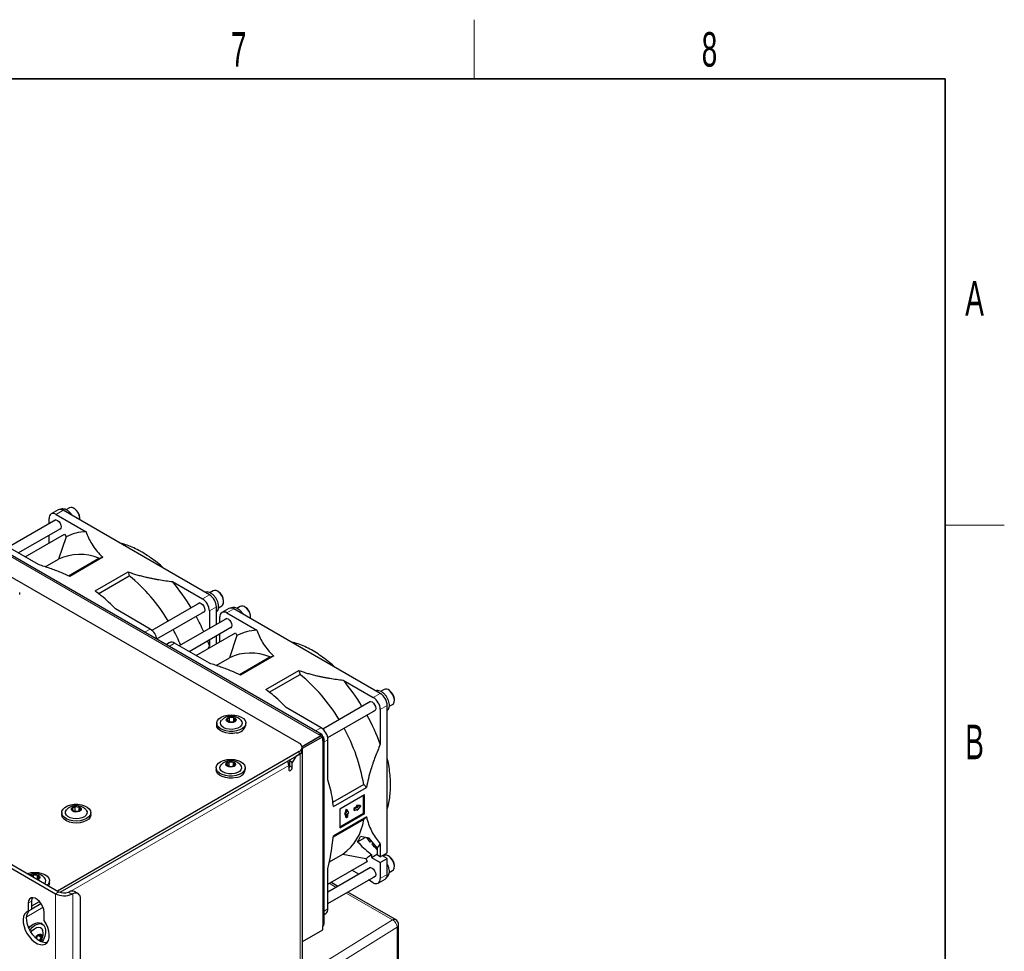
# Paper-space layout 'Blatt2' of a CAD drawing. Header units: millimetres. Extents: x 5 to 418, y 2 to 292.
# Tile 61 of 61: x 314 to 414, y 194 to 288. Entities that reach past the tile are written whole.
import ezdxf

# ---------------------------------------------------------------- set-up
doc = ezdxf.new("R2010")
doc.units = ezdxf.units.MM
doc.layers.add('SLD-0', color=7, linetype='Continuous')
doc.styles.add('SLDTEXTSTYLE1', font='TXT', dxfattribs={"width": 0.605})

psp = doc.layouts.new('Blatt2')

# ---------------------------------------------------------------- linework, layer by layer
at = {"color": 7, "linetype": 'Continuous', "lineweight": 25}
for p, q in [((342.498, 215.12), (285.576, 247.981)), ((250.239, 238.848), (317.767, 199.864)), ((250.592, 239.052), (318.121, 200.069)), ((318.045, 238.794), (317.338, 238.386)), ((333.394, 230.173), (318.545, 238.745)), ((319.191, 239.005), (318.844, 238.805)), ((319.699, 238.921), (319.628, 238.962)), ((317.819, 237.78), (313.007, 235.002)), ((317.131, 237.383), (317.131, 237.928)), ((317.838, 238.337), (320.882, 236.579)), ((320.247, 237.89), (320.247, 237.972)), ((314.007, 234.425), (318.319, 236.914)), ((314.716, 234.016), (318.7, 236.316)), ((317.131, 235.41), (317.131, 236.228)), ((318.858, 236.043), (318.101, 233.802)), ((318.7, 236.316), (318.858, 236.043)), ((344.781, 216.012), (310.84, 235.606)), ((316.066, 233.236), (312.535, 235.275)), ((316.738, 233.015), (318.101, 233.802)), ((319.104, 232.099), (322.19, 233.88)), ((322.583, 233.983), (319.226, 232.045)), ((322.19, 233.88), (322.583, 233.983)), ((321.789, 230.566), (325.146, 232.503)), ((322.113, 230.291), (325.259, 232.108)), ((325.146, 232.503), (325.259, 232.108)), ((329.643, 231.522), (332.687, 229.764)), ((314.151, 230.193), (314.151, 230.397)), ((333.775, 230.586), (333.427, 230.385)), ((334.283, 230.502), (334.213, 230.543)), ((327.384, 226.703), (323.852, 228.742)), ((332.403, 229.361), (327.567, 226.569)), ((334.101, 227.178), (334.101, 228.948)), ((334.306, 228.872), (334.65, 229.07)), ((335.369, 228.793), (334.662, 228.385)), ((334.831, 229.471), (334.831, 229.553)), ((350.718, 220.172), (335.869, 228.744)), ((336.515, 229.004), (336.168, 228.804)), ((337.023, 228.92), (336.953, 228.961)), ((328.067, 225.703), (332.903, 228.495)), ((335.143, 227.779), (330.331, 225.001)), ((333.394, 228.54), (333.394, 226.77)), ((334.455, 227.382), (334.455, 227.927)), ((335.162, 228.336), (338.206, 226.578)), ((337.571, 227.889), (337.571, 227.971)), ((331.331, 224.424), (335.643, 226.913)), ((332.04, 224.015), (336.024, 226.315)), ((334.101, 225.205), (334.101, 226.023)), ((334.455, 225.409), (334.455, 226.227)), ((336.182, 226.042), (335.425, 223.801)), ((336.024, 226.315), (336.182, 226.042)), ((329.359, 225.324), (329.005, 225.12)), ((333.39, 223.235), (329.859, 225.274)), ((333.394, 225.024), (333.274, 224.727)), ((333.394, 225.615), (333.394, 225.024)), ((334.062, 223.014), (335.425, 223.801)), ((336.428, 222.098), (339.514, 223.879)), ((339.907, 223.982), (336.55, 222.044)), ((339.514, 223.879), (339.907, 223.982)), ((339.114, 220.565), (342.47, 222.502)), ((339.437, 220.29), (342.584, 222.107)), ((342.47, 222.502), (342.584, 222.107)), ((346.967, 221.521), (350.011, 219.763)), ((351.099, 220.585), (350.751, 220.384)), ((351.607, 220.501), (351.537, 220.542)), ((344.708, 216.702), (341.177, 218.741)), ((349.727, 219.36), (344.891, 216.568)), ((351.426, 204.004), (351.426, 218.947)), ((351.631, 218.871), (351.974, 219.069)), ((352.155, 219.47), (352.155, 219.552)), ((335.443, 217.74), (335.175, 217.544)), ((335.872, 217.705), (335.443, 217.74)), ((335.443, 217.332), (335.443, 217.74)), ((336.033, 217.473), (335.872, 217.705)), ((335.872, 217.355), (335.872, 217.705)), ((345.391, 215.702), (350.227, 218.494)), ((350.718, 218.539), (350.718, 215.023)), ((334.129, 217.161), (334.129, 216.957)), ((335.175, 217.544), (335.336, 217.312)), ((335.336, 217.312), (335.765, 217.276)), ((335.407, 217.306), (335.443, 217.332)), ((335.443, 217.332), (335.801, 217.302)), ((335.443, 217.332), (335.452, 217.302)), ((335.765, 217.276), (336.033, 217.473)), ((337.079, 216.957), (337.079, 217.161)), ((342.781, 214.794), (344.69, 215.896)), ((344.708, 215.885), (342.785, 214.775)), ((344.885, 215.783), (342.792, 214.575)), ((344.69, 215.896), (344.531, 215.988)), ((344.69, 215.875), (344.69, 215.896)), ((344.708, 215.885), (344.885, 215.783)), ((344.885, 215.375), (344.885, 215.783)), ((342.791, 214.406), (342.791, 214.712)), ((345.031, 196.799), (345.031, 215.579)), ((345.415, 211.399), (345.415, 215.477)), ((317.98, 200.15), (342.498, 214.304)), ((318.26, 200.005), (342.498, 213.998)), ((342.145, 213.794), (341.791, 213.181)), ((342.587, 214.049), (342.145, 213.794)), ((342.843, 186.603), (342.843, 214.406)), ((335.39, 213.22), (335.122, 213.023)), ((335.122, 213.023), (335.283, 212.791)), ((335.283, 212.791), (335.712, 212.755)), ((335.354, 212.785), (335.39, 212.811)), ((335.819, 213.184), (335.39, 213.22)), ((335.39, 212.811), (335.39, 213.22)), ((335.39, 212.811), (335.748, 212.782)), ((335.39, 212.811), (335.399, 212.781)), ((335.712, 212.755), (335.98, 212.952)), ((335.98, 212.952), (335.819, 213.184)), ((335.819, 212.834), (335.819, 213.184)), ((341.438, 212.875), (341.438, 212.467)), ((341.526, 213.334), (341.614, 213.487)), ((341.791, 213.181), (341.526, 213.334)), ((341.526, 213.334), (341.526, 212.824)), ((341.791, 212.671), (341.791, 213.181)), ((334.076, 212.64), (334.076, 212.436)), ((337.026, 212.436), (337.026, 212.64)), ((349.034, 210.934), (345.888, 209.117)), ((349.034, 210.934), (349.32, 210.638)), ((345.964, 208.7), (349.32, 210.638)), ((349.116, 209.902), (346.605, 208.452)), ((349.028, 208.047), (349.028, 209.851)), ((349.116, 207.996), (349.116, 209.902)), ((348.67, 208.799), (348.308, 208.803)), ((348.308, 208.803), (348.308, 208.675)), ((348.308, 208.803), (348.397, 208.752)), ((348.397, 208.752), (348.397, 208.624)), ((348.759, 208.748), (348.397, 208.752)), ((348.397, 208.325), (348.759, 208.748)), ((348.67, 208.799), (348.759, 208.748)), ((318.414, 208.089), (318.414, 207.885)), ((319.773, 208.677), (319.47, 208.499)), ((319.47, 208.499), (319.585, 208.258)), ((319.585, 208.258), (320.004, 208.195)), ((319.72, 208.238), (319.773, 208.269)), ((320.193, 208.614), (319.773, 208.677)), ((319.773, 208.269), (319.773, 208.677)), ((319.773, 208.269), (320.057, 208.226)), ((319.773, 208.269), (319.782, 208.228)), ((320.004, 208.195), (320.308, 208.373)), ((320.308, 208.373), (320.193, 208.614)), ((320.193, 208.306), (320.193, 208.614)), ((321.364, 207.885), (321.364, 208.089)), ((346.605, 208.452), (346.605, 206.546)), ((346.605, 206.648), (349.028, 208.047)), ((346.605, 206.546), (349.116, 207.996)), ((347.261, 208.431), (347.076, 207.906)), ((347.076, 207.906), (347.165, 207.855)), ((347.35, 208.38), (347.165, 207.855)), ((347.165, 207.855), (347.276, 207.92)), ((347.188, 207.869), (347.188, 207.649)), ((347.261, 208.431), (347.35, 208.38)), ((347.276, 207.92), (347.276, 207.598)), ((347.535, 208.069), (347.35, 208.38)), ((347.423, 208.004), (347.535, 208.069)), ((347.423, 207.682), (347.423, 208.004)), ((348.308, 208.675), (348.029, 208.514)), ((348.029, 208.514), (348.029, 208.344)), ((348.029, 208.514), (348.118, 208.463)), ((348.029, 208.344), (348.118, 208.293)), ((348.397, 208.624), (348.118, 208.463)), ((348.118, 208.463), (348.118, 208.293)), ((348.118, 208.293), (348.397, 208.454)), ((348.308, 208.675), (348.397, 208.624)), ((348.308, 208.403), (348.308, 208.376)), ((348.308, 208.376), (348.397, 208.325)), ((348.397, 208.454), (348.397, 208.325)), ((349.028, 208.047), (349.116, 207.996)), ((349.034, 207.389), (345.949, 205.608)), ((349.32, 207.678), (345.964, 205.74)), ((347.188, 207.649), (347.276, 207.598)), ((347.276, 207.598), (347.423, 207.682)), ((349.32, 207.678), (349.034, 207.389)), ((348.414, 205.139), (349.18, 205.581)), ((349.591, 205.499), (348.715, 205.674)), ((349.316, 205.554), (349.668, 205.107)), ((350.189, 204.549), (350.192, 204.77)), ((350.718, 204.906), (350.718, 203.596)), ((345.559, 203.099), (346.922, 203.887)), ((346.922, 203.887), (349.242, 203.421)), ((349.817, 203.545), (350.436, 203.902)), ((349.817, 203.848), (349.817, 203.545)), ((350.436, 203.759), (350.436, 204.505)), ((350.718, 203.596), (350.436, 203.759)), ((350.718, 203.596), (351.426, 204.004)), ((351.426, 203.433), (350.93, 203.718)), ((351.099, 203.744), (350.993, 203.682)), ((351.607, 203.66), (351.537, 203.701)), ((345.415, 200.848), (349.399, 203.148)), ((345.415, 200.848), (349.149, 203.004)), ((349.399, 203.148), (349.149, 203.004)), ((349.242, 203.421), (349.399, 203.148)), ((349.817, 203.545), (350.718, 203.024)), ((350.718, 203.024), (351.426, 203.433)), ((350.718, 203.024), (350.718, 201.391)), ((351.426, 201.799), (351.426, 203.433)), ((352.155, 202.629), (352.155, 202.711)), ((315.538, 201.759), (315.386, 201.647)), ((315.967, 201.724), (315.538, 201.759)), ((315.538, 201.56), (315.538, 201.759)), ((316.128, 201.492), (315.967, 201.724)), ((315.967, 201.373), (315.967, 201.724)), ((349.727, 202.519), (345.415, 200.03)), ((345.415, 198.33), (345.415, 202.408)), ((348.539, 201.833), (347.83, 202.242)), ((351.629, 202.029), (351.974, 202.228)), ((315.92, 201.339), (316.128, 201.492)), ((317.174, 200.976), (317.174, 201.18)), ((345.415, 198.875), (350.227, 201.653)), ((346.423, 200.611), (345.713, 201.021)), ((350.011, 200.983), (349.539, 201.256)), ((350.511, 200.933), (351.218, 201.342)), ((319.086, 200.022), (319.181, 200.063)), ((319.535, 199.859), (319.442, 199.816)), ((320.072, 199.875), (319.718, 200.079)), ((352.265, 197.238), (347.423, 200.034)), ((315.027, 198.895), (315.027, 198.078)), ((315.381, 198.282), (315.381, 199.099)), ((315.381, 198.649), (316.144, 199.09)), ((315.381, 198.343), (316.31, 198.88)), ((320.331, 192.135), (320.331, 199.303)), ((315.027, 198.078), (315.381, 198.282)), ((316.618, 197.16), (316.618, 197.976)), ((345.031, 197.77), (345.208, 197.872)), ((316.472, 196.763), (316.295, 196.865)), ((342.843, 195.008), (344.885, 196.186)), ((344.885, 196.186), (344.885, 196.595)), ((352.578, 134.032), (352.578, 196.697)), ((315.912, 195.565), (315.808, 195.34)), ((315.954, 195.583), (315.831, 195.32)), ((316.217, 195.701), (315.912, 195.565)), ((316.038, 195.621), (316.339, 195.448)), ((316.165, 195.074), (316.339, 195.448)), ((316.339, 195.448), (316.217, 195.701))]:
    psp.add_line(p, q, dxfattribs=at)
at = {"color": 7, "linetype": 'Continuous', "lineweight": 18}
for p, q in [((318.545, 238.745), (317.838, 238.337)), ((310.59, 235.581), (344.531, 215.988)), ((332.687, 229.764), (333.394, 230.173)), ((334.101, 228.948), (333.394, 228.54)), ((335.869, 228.744), (335.162, 228.336)), ((326.823, 226.379), (327.384, 226.703)), ((329.859, 225.274), (329.298, 224.95)), ((350.011, 219.763), (350.718, 220.172)), ((351.426, 218.947), (350.718, 218.539)), ((344.147, 216.378), (344.708, 216.702)), ((344.885, 215.375), (344.885, 196.595)), ((345.415, 215.477), (345.031, 215.255)), ((342.498, 213.998), (342.498, 214.304)), ((342.581, 214.052), (342.587, 214.049)), ((342.587, 214.049), (342.587, 186.245)), ((341.438, 212.875), (319.343, 200.12)), ((341.526, 212.824), (341.791, 212.671)), ((350.718, 201.391), (351.426, 201.799)), ((346.247, 200.51), (345.538, 200.919)), ((318.121, 200.069), (317.767, 199.864)), ((317.767, 77.383), (317.767, 199.864)), ((319.442, 199.816), (319.086, 200.022)), ((319.535, 77.388), (319.535, 199.859)), ((351.961, 197.212), (347.247, 199.933)), ((315.027, 198.895), (315.381, 199.099)), ((316.515, 198.488), (314.859, 197.531)), ((345.031, 198.108), (345.415, 198.33)), ((342.843, 191.56), (351.961, 197.212)), ((352.417, 196.456), (342.966, 190.597)), ((352.417, 133.79), (352.417, 196.456))]:
    psp.add_line(p, q, dxfattribs=at)
at = {"color": 7, "linetype": 'Continuous', "lineweight": 25, "flags": 128}
for points in [[(317.622, 237.667), (317.702, 237.756), (317.825, 237.78), (317.971, 237.729), (318.116, 237.612), (318.239, 237.446), (318.322, 237.256), (318.351, 237.071)], [(318.351, 237.071), (318.322, 236.92), (318.239, 236.825), (318.122, 236.8)], [(334.65, 229.07), (334.727, 229.134), (334.811, 229.3), (334.83, 229.524), (334.782, 229.78), (334.672, 230.041), (334.513, 230.28), (334.321, 230.469)], [(332.206, 229.247), (332.286, 229.337), (332.409, 229.361), (332.555, 229.31), (332.7, 229.193), (332.823, 229.026), (332.906, 228.836), (332.935, 228.652)], [(332.935, 228.652), (332.906, 228.501), (332.823, 228.406), (332.706, 228.381)], [(334.946, 227.666), (335.026, 227.755), (335.149, 227.779), (335.295, 227.728), (335.44, 227.611), (335.563, 227.445), (335.646, 227.255), (335.675, 227.07)], [(335.675, 227.07), (335.646, 226.919), (335.563, 226.824), (335.446, 226.799)], [(333.394, 225.024), (333.241, 225.43), (333.21, 225.508)], [(351.974, 219.069), (352.051, 219.133), (352.135, 219.299), (352.154, 219.523), (352.106, 219.779), (351.996, 220.04), (351.837, 220.279), (351.645, 220.468)], [(349.53, 219.246), (349.61, 219.336), (349.733, 219.36), (349.879, 219.309), (350.024, 219.192), (350.148, 219.025), (350.23, 218.835), (350.259, 218.651)], [(336.153, 216.371), (335.795, 216.317), (335.425, 216.316), (335.067, 216.368), (334.742, 216.47), (334.471, 216.616), (334.272, 216.796), (334.156, 216.998), (334.132, 217.211), (334.199, 217.421), (334.355, 217.615), (334.59, 217.78), (334.888, 217.906), (335.231, 217.985), (335.598, 218.013), (335.965, 217.987), (336.309, 217.909), (336.609, 217.784), (336.846, 217.621), (337.005, 217.428), (337.076, 217.218), (337.054, 217.005), (336.941, 216.802), (336.744, 216.621), (336.476, 216.475), (336.153, 216.371)], [(335.79, 217.24), (335.598, 217.22), (335.407, 217.243), (335.246, 217.307), (335.14, 217.401), (335.104, 217.512), (335.144, 217.622), (335.255, 217.715), (335.418, 217.776), (335.61, 217.797), (335.801, 217.774), (335.962, 217.71), (336.068, 217.616), (336.104, 217.505), (336.064, 217.395), (335.953, 217.302), (335.79, 217.24)], [(350.259, 218.651), (350.23, 218.5), (350.148, 218.405), (350.03, 218.38)], [(336.153, 216.167), (335.795, 216.113), (335.425, 216.112), (335.067, 216.164), (334.742, 216.266), (334.471, 216.412), (334.272, 216.591), (334.156, 216.794), (334.129, 216.957)], [(336.013, 216.572), (335.709, 216.529), (335.396, 216.538), (335.1, 216.597), (334.845, 216.702), (334.652, 216.844), (334.535, 217.011), (334.505, 217.191), (334.564, 217.369), (334.631, 217.458)], [(336.573, 217.461), (336.673, 217.311), (336.703, 217.131), (336.644, 216.954), (336.5, 216.793), (336.284, 216.662), (336.013, 216.572)], [(336.1, 211.85), (335.742, 211.796), (335.372, 211.795), (335.014, 211.847), (334.689, 211.95), (334.418, 212.095), (334.219, 212.275), (334.103, 212.477), (334.079, 212.69), (334.146, 212.9), (334.302, 213.094), (334.537, 213.259), (334.835, 213.385), (335.178, 213.464), (335.545, 213.492), (335.912, 213.466), (336.256, 213.388), (336.556, 213.264), (336.793, 213.1), (336.952, 212.907), (337.023, 212.697), (337.001, 212.484), (336.888, 212.281), (336.691, 212.1), (336.423, 211.954), (336.1, 211.85)], [(335.96, 212.051), (335.656, 212.008), (335.343, 212.017), (335.047, 212.076), (334.792, 212.181), (334.599, 212.323), (334.482, 212.491), (334.452, 212.67), (334.511, 212.848), (334.578, 212.937)], [(335.737, 212.72), (335.545, 212.699), (335.354, 212.722), (335.193, 212.786), (335.087, 212.88), (335.051, 212.991), (335.091, 213.101), (335.202, 213.194), (335.365, 213.255), (335.557, 213.276), (335.748, 213.253), (335.909, 213.189), (336.015, 213.095), (336.051, 212.984), (336.011, 212.874), (335.9, 212.781), (335.737, 212.72)], [(336.52, 212.941), (336.62, 212.79), (336.65, 212.61), (336.591, 212.433), (336.447, 212.272), (336.231, 212.141), (335.96, 212.051)], [(336.1, 211.646), (335.742, 211.592), (335.372, 211.591), (335.014, 211.643), (334.689, 211.745), (334.418, 211.891), (334.219, 212.071), (334.103, 212.273), (334.076, 212.436)], [(341.438, 212.467), (341.451, 212.396), (341.489, 212.352), (341.547, 212.341), (341.614, 212.365), (341.682, 212.419), (341.739, 212.497), (341.778, 212.585), (341.791, 212.671)], [(320.281, 207.268), (319.915, 207.238), (319.547, 207.261), (319.201, 207.336), (318.898, 207.458), (318.657, 207.62), (318.494, 207.812), (318.418, 208.02), (318.435, 208.234), (318.543, 208.438), (318.736, 208.62), (319.001, 208.769), (319.321, 208.875), (319.678, 208.932), (320.048, 208.936), (320.407, 208.886), (320.734, 208.787), (321.008, 208.643), (321.212, 208.465), (321.332, 208.263), (321.362, 208.051), (321.299, 207.84), (321.148, 207.646), (320.917, 207.479), (320.622, 207.35), (320.281, 207.268)], [(320.021, 208.158), (319.827, 208.15), (319.642, 208.185), (319.494, 208.259), (319.407, 208.359), (319.392, 208.472), (319.454, 208.579), (319.581, 208.664), (319.756, 208.714), (319.95, 208.722), (320.135, 208.687), (320.283, 208.613), (320.371, 208.513), (320.385, 208.4), (320.323, 208.293), (320.196, 208.208), (320.021, 208.158)], [(320.281, 207.064), (319.915, 207.033), (319.547, 207.056), (319.201, 207.132), (318.898, 207.254), (318.657, 207.416), (318.494, 207.607), (318.418, 207.816), (318.414, 207.885)], [(320.181, 207.477), (319.87, 207.454), (319.561, 207.483), (319.279, 207.561), (319.045, 207.681), (318.881, 207.835), (318.797, 208.009), (318.803, 208.19), (318.896, 208.362), (318.917, 208.387)], [(320.859, 208.388), (320.897, 208.343), (320.98, 208.169), (320.975, 207.988), (320.881, 207.816), (320.708, 207.665), (320.468, 207.549), (320.181, 207.477)], [(321.364, 207.885), (321.362, 207.846), (321.299, 207.636), (321.148, 207.441), (320.917, 207.275), (320.622, 207.146), (320.281, 207.064)], [(351.974, 202.228), (352.051, 202.292), (352.135, 202.458), (352.154, 202.682), (352.106, 202.938), (351.996, 203.199), (351.837, 203.438), (351.645, 203.627)], [(314.934, 201.908), (314.983, 201.925), (315.326, 202.004), (315.693, 202.032), (316.06, 202.006), (316.404, 201.928), (316.704, 201.803), (316.941, 201.639), (317.1, 201.447), (317.171, 201.237), (317.149, 201.024), (317.036, 200.821), (316.96, 200.739)], [(315.297, 201.699), (315.35, 201.734), (315.513, 201.795), (315.705, 201.816), (315.896, 201.793), (316.057, 201.729), (316.163, 201.635), (316.199, 201.524), (316.159, 201.414), (316.048, 201.321), (315.996, 201.295)], [(349.53, 202.405), (349.61, 202.495), (349.733, 202.519), (349.879, 202.468), (350.024, 202.351), (350.148, 202.184), (350.23, 201.994), (350.259, 201.81)], [(350.259, 201.81), (350.23, 201.658), (350.148, 201.564), (350.03, 201.539)], [(317.174, 200.976), (317.149, 200.82), (317.076, 200.671)], [(320.331, 199.303), (320.316, 199.481), (320.271, 199.636), (320.199, 199.762), (320.102, 199.856), (319.983, 199.914), (319.845, 199.934), (319.694, 199.916), (319.535, 199.859)], [(316.618, 197.976), (316.586, 198.254), (316.492, 198.546), (316.344, 198.829), (316.153, 199.08), (315.936, 199.279), (315.71, 199.41), (315.492, 199.462), (315.302, 199.43), (315.154, 199.318), (315.059, 199.135), (315.027, 198.895)], [(315.381, 199.099), (315.413, 199.339), (315.466, 199.462)], [(315.027, 198.078), (314.817, 197.972), (314.655, 197.793), (314.547, 197.547), (314.499, 197.247), (314.514, 196.908), (314.59, 196.544), (314.723, 196.173), (314.909, 195.812), (315.138, 195.479), (315.398, 195.189), (315.679, 194.955), (315.966, 194.789), (316.247, 194.699), (316.508, 194.688), (316.736, 194.757), (316.922, 194.903), (317.056, 195.12), (317.132, 195.396), (317.146, 195.719), (317.099, 196.074), (316.991, 196.444), (316.828, 196.812), (316.618, 197.16)], [(316.92, 194.901), (316.861, 194.892), (316.601, 194.903), (316.32, 194.993), (316.033, 195.159), (315.752, 195.393), (315.491, 195.683), (315.263, 196.016), (315.077, 196.377), (314.943, 196.748), (314.867, 197.112), (314.853, 197.452), (314.9, 197.751), (315.008, 197.997), (315.116, 198.129)], [(315.076, 196.378), (315.263, 196.573), (315.522, 196.77), (315.782, 196.893), (316.028, 196.934), (316.245, 196.89), (316.295, 196.865)], [(315.173, 196.176), (315.201, 196.212), (315.44, 196.471), (315.698, 196.668), (315.959, 196.791), (316.205, 196.832), (316.422, 196.788), (316.595, 196.662), (316.715, 196.463), (316.772, 196.202), (316.765, 195.895), (316.693, 195.564), (316.56, 195.227), (316.409, 194.956)], [(315.292, 195.968), (315.423, 196.129), (315.637, 196.32), (315.858, 196.443), (316.069, 196.489), (316.254, 196.454), (316.396, 196.34), (316.476, 196.183)], [(315.752, 195.393), (315.78, 195.448), (315.893, 195.604), (316.028, 195.716), (316.164, 195.766), (316.28, 195.747), (316.359, 195.662), (316.388, 195.523), (316.364, 195.353), (316.29, 195.175), (316.204, 195.051)]]:
    psp.add_lwpolyline(points, dxfattribs=at)
at = {"color": 7, "linetype": 'Continuous', "lineweight": 25}
for centre, radius, start, end in [((318.252, 238.336), 0.503, 54.38242, 114.30712), ((319.376, 238.539), 0.502, 44.12714, 111.71659), ((319.074, 237.927), 1.174, 2.18393, 57.81069), ((318.948, 237.864), 1.293, 355.74172, 52.40306), ((317.562, 237.998), 0.437, 50.79671, 189.21404), ((321.047, 231.87), 4.712, 92.00255, 117.6828), ((320.234, 229.218), 5.056, 67.24152, 114.95348), ((313.992, 218.374), 17.764, 30.99752, 50.63258), ((312.751, 217.474), 21.97, 31.2219, 39.74692), ((331.859, 228.47), 1.537, 2.60548, 57.39452), ((332.566, 228.878), 1.537, 2.60548, 57.39452), ((333.961, 230.12), 0.502, 44.12714, 111.71659), ((333.658, 229.508), 1.174, 2.18393, 57.81069), ((335.576, 228.335), 0.503, 54.38242, 114.30712), ((336.701, 228.538), 0.502, 44.12714, 111.71659), ((336.398, 227.926), 1.174, 2.18393, 57.81069), ((336.272, 227.863), 1.293, 355.74172, 52.40306), ((312.432, 217.243), 22.362, 24.27454, 28.74175), ((334.886, 227.997), 0.437, 50.79671, 189.21404), ((326.531, 225.387), 1.568, 9.87821, 57.04626), ((312.51, 217.283), 19.596, 23.47598, 28.57687), ((338.371, 221.869), 4.712, 92.00255, 117.6828), ((329.566, 224.865), 0.503, 54.38242, 114.30712), ((337.558, 219.217), 5.056, 67.24152, 114.95348), ((331.316, 208.373), 17.764, 30.99752, 50.63258), ((330.075, 207.473), 21.97, 31.2219, 39.74692), ((349.183, 218.469), 1.537, 2.60548, 57.39452), ((349.89, 218.877), 1.537, 2.60548, 57.39452), ((351.285, 220.119), 0.502, 44.12714, 111.71659), ((350.982, 219.507), 1.174, 2.18393, 57.81069), ((330.105, 207.418), 21.972, 20.25333, 28.77869), ((336.082, 217.188), 1.024, 273.97583, 346.96986), ((343.88, 215.407), 1.537, 2.60548, 57.39452), ((344.669, 215.818), 0.218, 350.78596, 129.20329), ((344.807, 215.579), 0.218, 290.78342, 69.21658), ((331.505, 208.042), 17.766, 9.3685, 29.00371), ((342.343, 214.712), 0.437, 290.78342, 69.21658), ((342.291, 214.456), 0.503, 294.37466, 354.3052), ((342.455, 214.403), 0.378, 290.31594, 27.05517), ((340.526, 212.841), 0.912, 2.12362, 30.97784), ((341.138, 212.843), 0.388, 320.44855, 357.14009), ((336.029, 212.667), 1.024, 273.97583, 346.96986), ((344.018, 208.026), 5.057, 305.05833, 352.76314), ((344.076, 207.933), 5.16, 327.20709, 334.03173), ((346.289, 207.73), 5.253, 322.12605, 327.48043), ((346.905, 207.171), 4.418, 301.92894, 311.2268), ((351.285, 203.278), 0.502, 44.12714, 111.71659), ((350.982, 202.666), 1.174, 2.18393, 57.81069), ((350.95, 201.739), 0.48, 304.05635, 7.25583), ((316.381, 201.181), 0.415, 316.93588, 46.19461), ((350.287, 201.321), 0.437, 230.79671, 9.21404), ((318.656, 201.595), 1.945, 242.82623, 293.85877), ((318.655, 201.113), 1.173, 242.90569, 291.54714), ((319.465, 199.563), 0.575, 63.8888, 119.52208), ((344.939, 198.269), 0.48, 304.05635, 7.25583), ((344.781, 196.824), 0.251, 294.37466, 354.3052), ((351.953, 196.697), 0.625, 0, 60.00269)]:
    psp.add_arc(centre, radius, start, end, dxfattribs=at)
at = {"color": 7, "linetype": 'Continuous', "lineweight": 18}
for centre, radius, start, end in [((352.136, 196.957), 0.309, 65.36022, 124.60414), ((351.511, 196.424), 0.907, 2.0018, 60.26714), ((352.279, 196.722), 0.3, 297.47499, 355.28164)]:
    psp.add_arc(centre, radius, start, end, dxfattribs=at)
at = {"color": 7, "linetype": 'Continuous', "lineweight": 25}
for major_axis, start_param, end_param in [((1.463, 12.005), 0.727153, 0.749913), ((1.399, 11.48), 0.702652, 0.726093)]:
    psp.add_ellipse((351.891, 195.921), major_axis=major_axis, ratio=0.402531, start_param=start_param, end_param=end_param, dxfattribs=at)
for points, knots in [([(319.475, 238.208), (319.453, 238.248), (319.38, 238.377), (319.215, 238.563), (318.994, 238.746), (318.761, 238.86), (318.54, 238.893), (318.381, 238.883), (318.313, 238.84), (318.301, 238.833)], [0, 0, 0, 0, 0.083382, 0.267808, 0.454411, 0.644981, 0.811263, 0.967799, 1, 1, 1, 1]), ([(320.882, 236.579), (320.962, 236.369), (321.123, 235.949), (321.454, 235.326), (321.874, 234.714), (322.272, 234.268), (322.53, 234.032), (322.583, 233.983)], [0, 0, 0, 0, 0.231083, 0.463124, 0.699476, 0.938163, 1, 1, 1, 1]), ([(326.575, 234.49), (326.457, 234.556), (326.115, 234.748), (325.551, 235.014), (324.915, 235.26), (324.51, 235.362), (324.322, 235.41)], [0, 0, 0, 0, 0.155341, 0.450293, 0.745362, 1, 1, 1, 1]), ([(328.81, 232.819), (328.733, 232.891), (328.446, 233.164), (327.93, 233.58), (327.26, 234.075), (326.806, 234.35), (326.575, 234.49)], [0, 0, 0, 0, 0.105883, 0.400517, 0.695301, 1, 1, 1, 1]), ([(319.226, 232.045), (318.935, 232.175), (318.291, 232.462), (317.235, 232.861), (316.456, 233.111), (316.066, 233.236)], [0, 0, 0, 0, 0.292322, 0.645449, 1, 1, 1, 1]), ([(325.146, 232.503), (325.289, 232.452), (325.575, 232.35), (326.022, 232.212), (326.48, 232.086), (326.901, 231.983), (327.277, 231.9), (327.606, 231.833), (327.939, 231.771), (328.387, 231.694), (328.954, 231.607), (329.413, 231.55), (329.643, 231.522)], [0, 0, 0, 0, 0.104246, 0.208777, 0.314077, 0.419595, 0.491727, 0.563909, 0.636232, 0.708595, 0.854184, 1, 1, 1, 1]), ([(323.852, 228.742), (323.63, 228.972), (323.186, 229.433), (322.493, 230.041), (322.001, 230.408), (321.789, 230.566)], [0, 0, 0, 0, 0.362186, 0.725769, 1, 1, 1, 1]), ([(334.101, 228.438), (334.127, 228.46), (334.206, 228.525), (334.28, 228.69), (334.325, 228.915), (334.311, 229.176), (334.239, 229.456), (334.114, 229.734), (333.943, 229.99), (333.738, 230.206), (333.507, 230.369), (333.275, 230.454), (333.082, 230.474), (332.985, 230.439), (332.952, 230.428)], [0, 0, 0, 0, 0.040705, 0.122712, 0.208749, 0.300709, 0.39543, 0.489998, 0.584546, 0.679744, 0.776394, 0.875234, 0.958601, 1, 1, 1, 1]), ([(336.799, 228.207), (336.777, 228.247), (336.704, 228.376), (336.539, 228.562), (336.318, 228.745), (336.085, 228.859), (335.864, 228.892), (335.705, 228.882), (335.637, 228.839), (335.626, 228.832)], [0, 0, 0, 0, 0.0833821, 0.2678077, 0.4544106, 0.6449808, 0.811263, 0.9677991, 1, 1, 1, 1]), ([(338.206, 226.578), (338.286, 226.368), (338.447, 225.948), (338.778, 225.325), (339.198, 224.713), (339.596, 224.267), (339.854, 224.031), (339.907, 223.982)], [0, 0, 0, 0, 0.231083, 0.463124, 0.699476, 0.938163, 1, 1, 1, 1]), ([(346.134, 222.818), (345.998, 222.944), (345.648, 223.266), (345.069, 223.722), (344.404, 224.19), (343.733, 224.593), (343.062, 224.933), (342.396, 225.198), (341.922, 225.356), (341.677, 225.403), (341.646, 225.409)], [0, 0, 0, 0, 0.0940998, 0.2414302, 0.3888366, 0.5363186, 0.6838651, 0.8314453, 0.9789816, 1, 1, 1, 1]), ([(336.55, 222.044), (336.259, 222.174), (335.615, 222.461), (334.56, 222.86), (333.781, 223.11), (333.39, 223.235)], [0, 0, 0, 0, 0.292322, 0.645449, 1, 1, 1, 1]), ([(342.47, 222.502), (342.613, 222.451), (342.899, 222.349), (343.346, 222.211), (343.805, 222.085), (344.225, 221.982), (344.601, 221.899), (344.93, 221.832), (345.263, 221.77), (345.711, 221.693), (346.278, 221.606), (346.737, 221.549), (346.967, 221.521)], [0, 0, 0, 0, 0.104246, 0.208777, 0.314077, 0.419595, 0.491727, 0.563909, 0.636232, 0.708595, 0.854184, 1, 1, 1, 1]), ([(341.177, 218.741), (340.955, 218.971), (340.51, 219.432), (339.817, 220.04), (339.325, 220.407), (339.114, 220.565)], [0, 0, 0, 0, 0.3621864, 0.7257688, 1, 1, 1, 1]), ([(351.426, 218.437), (351.452, 218.459), (351.53, 218.524), (351.604, 218.689), (351.649, 218.914), (351.635, 219.175), (351.563, 219.455), (351.438, 219.733), (351.267, 219.989), (351.062, 220.205), (350.831, 220.368), (350.599, 220.453), (350.406, 220.473), (350.309, 220.438), (350.276, 220.427)], [0, 0, 0, 0, 0.040705, 0.122712, 0.208749, 0.300709, 0.39543, 0.489998, 0.584546, 0.679744, 0.776394, 0.875234, 0.958601, 1, 1, 1, 1]), ([(336.565, 217.464), (336.553, 217.478), (336.49, 217.559), (336.332, 217.67), (336.099, 217.789), (335.826, 217.859), (335.519, 217.876), (335.21, 217.825), (334.933, 217.706), (334.741, 217.58), (334.66, 217.481), (334.638, 217.454)], [0, 0, 0, 0, 0.025909, 0.143296, 0.26363, 0.391856, 0.531767, 0.685712, 0.821947, 0.951657, 1, 1, 1, 1]), ([(350.718, 215.023), (350.542, 214.6), (350.188, 213.75), (349.79, 212.587), (349.495, 211.544), (349.379, 210.941), (349.32, 210.638)], [0, 0, 0, 0, 0.289169, 0.580406, 0.789273, 1, 1, 1, 1]), ([(336.512, 212.943), (336.5, 212.958), (336.436, 213.038), (336.279, 213.149), (336.046, 213.268), (335.773, 213.339), (335.466, 213.355), (335.157, 213.304), (334.88, 213.185), (334.688, 213.06), (334.607, 212.96), (334.585, 212.933)], [0, 0, 0, 0, 0.025909, 0.143296, 0.26363, 0.391856, 0.531767, 0.685712, 0.821947, 0.951657, 1, 1, 1, 1]), ([(351.426, 208.472), (351.438, 208.508), (351.521, 208.749), (351.621, 209.243), (351.723, 209.952), (351.763, 210.703), (351.748, 211.485), (351.674, 212.296), (351.568, 213.02), (351.465, 213.477), (351.426, 213.652)], [0, 0, 0, 0, 0.025226, 0.172143, 0.319353, 0.466723, 0.614157, 0.761579, 0.908959, 1, 1, 1, 1]), ([(345.964, 208.7), (345.933, 208.962), (345.861, 209.57), (345.681, 210.475), (345.504, 211.09), (345.415, 211.399)], [0, 0, 0, 0, 0.274231, 0.636341, 1, 1, 1, 1]), ([(320.852, 208.392), (320.798, 208.445), (320.685, 208.558), (320.465, 208.681), (320.206, 208.769), (319.911, 208.805), (319.603, 208.778), (319.315, 208.684), (319.085, 208.554), (318.973, 208.437), (318.926, 208.388)], [0, 0, 0, 0, 0.104443, 0.22358, 0.348973, 0.485072, 0.634143, 0.773606, 0.905684, 1, 1, 1, 1]), ([(349.32, 207.678), (349.336, 207.607), (349.409, 207.276), (349.59, 206.722), (349.904, 206.056), (350.28, 205.447), (350.572, 205.087), (350.718, 204.906)], [0, 0, 0, 0, 0.061837, 0.291435, 0.523479, 0.761131, 1, 1, 1, 1]), ([(345.415, 202.408), (345.501, 202.807), (345.674, 203.607), (345.857, 204.72), (345.93, 205.423), (345.964, 205.74)], [0, 0, 0, 0, 0.353196, 0.707678, 1, 1, 1, 1]), ([(348.414, 205.139), (348.611, 204.926), (349.005, 204.501), (349.492, 204.097), (349.767, 203.886), (349.817, 203.848)], [0, 0, 0, 0, 0.449155, 0.90001, 1, 1, 1, 1]), ([(350.436, 204.505), (350.379, 204.562), (350.078, 204.866), (349.809, 205.215), (349.591, 205.499)], [0, 0, 0, 0, 0.187583, 1, 1, 1, 1]), ([(349.869, 204.879), (349.925, 204.82), (350.101, 204.629), (350.292, 204.44), (350.428, 204.313), (350.436, 204.306)], [0, 0, 0, 0, 0.301441, 0.962003, 1, 1, 1, 1]), ([(351.375, 201.543), (351.392, 201.552), (351.469, 201.594), (351.558, 201.732), (351.633, 201.936), (351.65, 202.181), (351.608, 202.452), (351.531, 202.692), (351.453, 202.827), (351.426, 202.874)], [0, 0, 0, 0, 0.045269, 0.20493, 0.366041, 0.538182, 0.719678, 0.902994, 1, 1, 1, 1]), ([(316.66, 201.483), (316.648, 201.497), (316.584, 201.578), (316.427, 201.688), (316.194, 201.807), (315.921, 201.879), (315.615, 201.893), (315.353, 201.858), (315.21, 201.793), (315.167, 201.774)], [0, 0, 0, 0, 0.034494, 0.190781, 0.350992, 0.52171, 0.707985, 0.912944, 1, 1, 1, 1]), ([(316.271, 195.023), (316.282, 195.036), (316.359, 195.132), (316.454, 195.34), (316.531, 195.633), (316.543, 195.919), (316.497, 196.096), (316.475, 196.181)], [0, 0, 0, 0, 0.041366, 0.301707, 0.549355, 0.784274, 1, 1, 1, 1])]:
    psp.add_open_spline(points, degree=3, knots=knots, dxfattribs=at)
at = {"layer": 'SLD-0', "lineweight": 18}
for p, q in [((360.25, 282.5), (360.25, 288.5)), ((408, 237.25), (414, 237.25))]:
    psp.add_line(p, q, dxfattribs=at)
at = {"layer": 'SLD-0', "lineweight": 35}
for p, q in [((408, 282.5), (26, 282.5)), ((408, 12), (408, 282.5))]:
    psp.add_line(p, q, dxfattribs=at)

# ---------------------------------------------------------------- texts
at = {"layer": 'SLD-0', "char_height": 3.5, "attachment_point": 2, "style": 'SLDTEXTSTYLE1'}
for s, insert in [('7', (336.353, 287.243)), ('8', (384.103, 287.243)), ('A', (410.982, 262.001)), ('B', (410.982, 217.001))]:
    psp.add_mtext(s, dxfattribs=dict(at, insert=insert))

doc.saveas('drawing.dxf')
